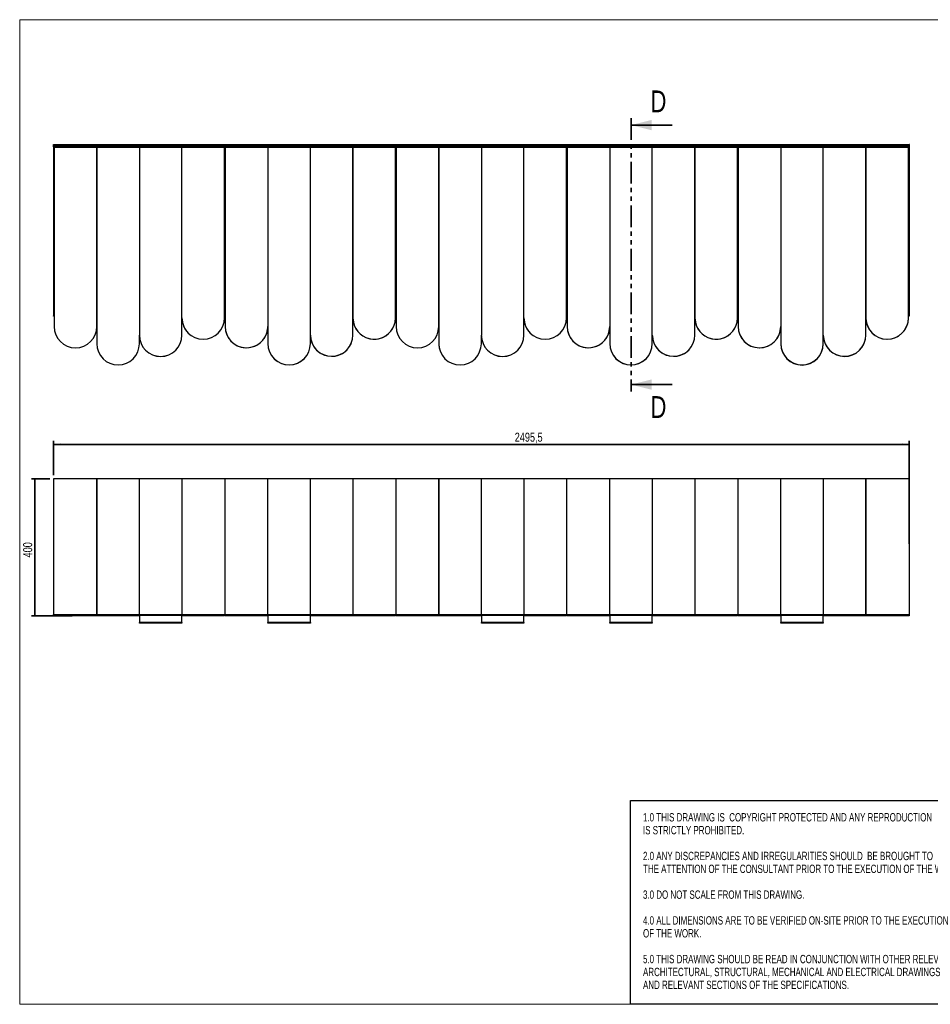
# Model space of a CAD drawing. Header units: millimetres. Extents: x 5 to 415, y 5 to 292.
# Tile 1 of 4: x 5 to 270, y 5 to 292. Entities that reach past the tile are written whole.
import ezdxf

# ---------------------------------------------------------------- set-up
doc = ezdxf.new("R2010")
doc.units = ezdxf.units.MM
doc.linetypes.add('PHANTOM', pattern=[12.7, 6.35, -1.27, 1.27, -1.27, 1.27, -1.27])
doc.linetypes.add('SLD-Solido', pattern=[0])
doc.layers.add('CONTORNI', color=7, linetype='Continuous', lineweight=35)
for name, color, linetype in [('NOTE', 3, 'SLD-Solido'), ('SCHIZZI', 9, 'Continuous'), ('TABELLA', 7, 'Continuous')]:
    doc.layers.add(name, color=color, linetype=linetype)
doc.styles.add('SLDTEXTSTYLE1', font='TXT', dxfattribs={"width": 0.7125})
doc.styles.add('SLDTEXTSTYLE3', font='TXT', dxfattribs={"width": 0.75})
doc.dimstyles.new('SLDDIMSTYLE0', dxfattribs={"dimtxt": 2.645833, "dimasz": 2, "dimexe": 0, "dimexo": 0.0625, "dimgap": 0.661458, "dimtad": 1, "dimdec": 1, "dimlfac": 10, "dimrnd": 1e-09, "dimzin": 12, "dimdsep": 46, "dimtxsty": 'SLDTEXTSTYLE3', "dimsah": 1, "dimcen": 0.09, "dimadec": 0, "dimazin": 3, "dimtfac": 1, "dimtdec": 1, "dimtofl": 0, "dimtmove": 0, "dimatfit": 3, "dimfxl": 1, "dimfrac": 2, "dimtolj": 1, "dimtzin": 12, "dimarcsym": 0})

# ---------------------------------------------------------------- blocks, each defined once
blk = doc.blocks.new('_D_1')
at = {"layer": 'CONTORNI', "transparency": 16777216}
for p, q in [((14.81, 159.21), (14.81, 169.22)), ((14.81, 168.22), (264.36, 168.22)), ((264.36, 139.21), (264.36, 169.22))]:
    blk.add_line(p, q, dxfattribs=at)
for points in [[(14.81, 168.22), (16.81, 167.97), (16.81, 168.47)], [(264.36, 168.22), (262.36, 168.47), (262.36, 167.97)]]:
    blk.add_solid(points, dxfattribs=at)
at = {"layer": 'CONTORNI', "transparency": 16777216, "insert": (149.33, 171.63), "char_height": 2.646, "attachment_point": 1, "style": 'SLDTEXTSTYLE3'}
blk.add_mtext('2495,5', dxfattribs=at)
blk = doc.blocks.new('_D_2')
at = {"layer": 'CONTORNI', "transparency": 16777216}
for p, q in [((13.81, 158.21), (8.41, 158.21)), ((9.41, 118.21), (9.41, 158.21)), ((20.27, 118.21), (8.41, 118.21))]:
    blk.add_line(p, q, dxfattribs=at)
for points in [[(9.41, 158.21), (9.16, 156.21), (9.66, 156.21)], [(9.41, 118.21), (9.66, 120.21), (9.16, 120.21)]]:
    blk.add_solid(points, dxfattribs=at)
at = {"layer": 'CONTORNI', "transparency": 16777216, "insert": (6, 135.26), "char_height": 2.646, "attachment_point": 1, "rotation": 90, "style": 'SLDTEXTSTYLE3'}
blk.add_mtext('400', dxfattribs=at)

msp = doc.modelspace()

# ---------------------------------------------------------------- linework, layer by layer
at = {"color": 7, "linetype": 'PHANTOM', "lineweight": 35}
msp.add_line((183.23, 263.286), (183.23, 183.632), dxfattribs=at)
at = {"color": 7, "linetype": 'Continuous', "lineweight": 35}
for p, q in [((195.23, 261.286), (183.23, 261.286)), ((195.23, 185.632), (183.23, 185.632))]:
    msp.add_line(p, q, dxfattribs=at)
at = {"color": 7, "linetype": 'Continuous', "lineweight": 25}
for p, q in [((14.811, 255.578), (27.474, 255.578)), ((14.811, 255.478), (14.811, 255.578)), ((27.474, 255.578), (27.474, 255.236)), ((27.474, 255.578), (39.887, 255.578)), ((39.887, 255.578), (39.887, 255.236)), ((39.887, 255.578), (52.3, 255.578)), ((52.3, 255.236), (52.3, 255.578)), ((52.3, 255.578), (64.813, 255.578)), ((64.813, 255.236), (64.813, 255.578)), ((64.813, 255.578), (77.326, 255.578)), ((77.326, 255.578), (77.326, 255.236)), ((77.326, 255.578), (89.739, 255.578)), ((89.739, 255.578), (89.739, 255.236)), ((89.739, 255.578), (102.152, 255.578)), ((102.152, 255.578), (114.665, 255.578)), ((102.152, 255.236), (102.152, 255.578)), ((114.665, 255.578), (127.178, 255.578)), ((114.665, 255.578), (114.665, 255.316)), ((127.174, 255.236), (127.174, 255.578)), ((127.174, 255.578), (139.587, 255.578)), ((127.178, 255.578), (127.178, 255.236)), ((139.587, 255.578), (139.587, 255.236)), ((139.587, 255.578), (152, 255.578)), ((152, 255.578), (164.513, 255.578)), ((152, 255.236), (152, 255.578)), ((164.513, 255.578), (164.513, 255.236)), ((164.513, 255.578), (177.026, 255.578)), ((177.026, 255.578), (177.026, 255.236)), ((177.026, 255.578), (189.439, 255.578)), ((189.439, 255.578), (189.439, 255.236)), ((189.439, 255.578), (201.852, 255.578)), ((201.852, 255.236), (201.852, 255.578)), ((201.852, 255.578), (214.365, 255.578)), ((214.365, 255.578), (226.878, 255.578)), ((214.365, 255.578), (214.365, 255.316)), ((226.878, 255.578), (226.878, 255.236)), ((226.878, 255.578), (239.291, 255.578)), ((239.291, 255.578), (251.704, 255.578)), ((239.291, 255.236), (239.291, 255.578)), ((251.704, 255.236), (251.704, 255.578)), ((251.704, 255.578), (264.367, 255.578)), ((264.367, 255.478), (264.367, 255.578)), ((14.811, 255.428), (14.911, 255.428)), ((14.811, 254.928), (14.811, 255.428)), ((14.911, 254.928), (14.811, 254.928)), ((14.811, 254.928), (14.811, 205.678)), ((14.911, 255.428), (14.911, 254.928)), ((14.911, 254.928), (14.911, 205.678)), ((14.961, 207.728), (14.961, 255.39)), ((15.052, 255.236), (27.474, 255.236)), ((15.052, 255.236), (15.457, 254.95)), ((27.474, 254.95), (15.061, 254.95)), ((15.061, 254.75), (15.061, 254.95)), ((27.474, 254.75), (15.061, 254.75)), ((15.061, 254.75), (15.061, 202.559)), ((15.394, 254.995), (15.439, 254.95)), ((27.474, 254.95), (27.474, 255.236)), ((27.474, 255.236), (39.887, 255.236)), ((39.887, 254.95), (27.474, 254.95)), ((27.474, 254.75), (27.474, 254.95)), ((39.887, 254.75), (27.474, 254.75)), ((27.474, 254.75), (27.474, 197.559)), ((27.474, 202.559), (27.474, 254.75)), ((39.887, 254.953), (39.887, 255.236)), ((39.887, 255.236), (52.3, 255.236)), ((39.887, 254.753), (39.887, 254.953)), ((52.3, 254.953), (39.887, 254.953)), ((52.3, 254.753), (39.887, 254.753)), ((39.887, 254.753), (39.887, 200.059)), ((52.3, 255.236), (64.813, 255.236)), ((52.3, 255.236), (52.3, 254.953)), ((52.3, 254.953), (52.3, 254.753)), ((64.713, 254.95), (52.3, 254.95)), ((52.3, 200.059), (52.3, 254.753)), ((64.713, 254.75), (52.3, 254.75)), ((64.713, 254.95), (64.713, 254.75)), ((64.713, 205.059), (64.713, 254.75)), ((64.713, 253.392), (64.813, 253.392)), ((64.786, 242.728), (64.786, 253.392)), ((64.813, 255.236), (77.326, 255.236)), ((64.813, 255.236), (64.813, 253.392)), ((64.813, 253.392), (64.911, 253.392)), ((64.836, 253.392), (64.836, 242.728)), ((77.324, 254.95), (64.911, 254.95)), ((64.911, 254.75), (64.911, 254.95)), ((64.911, 254.75), (64.911, 202.589)), ((77.324, 254.75), (64.911, 254.75)), ((89.737, 254.953), (77.324, 254.953)), ((77.324, 254.753), (77.324, 254.953)), ((89.737, 254.753), (77.324, 254.753)), ((77.324, 254.753), (77.324, 197.589)), ((77.326, 254.953), (77.326, 255.236)), ((77.326, 255.236), (89.739, 255.236)), ((89.737, 254.953), (89.737, 254.753)), ((102.15, 254.95), (89.737, 254.95)), ((89.737, 197.589), (89.737, 254.753)), ((102.15, 254.75), (89.737, 254.75)), ((89.739, 254.95), (89.739, 255.236)), ((89.739, 255.236), (102.152, 255.236)), ((114.563, 254.95), (102.15, 254.95)), ((102.15, 254.75), (102.15, 254.95)), ((102.15, 254.75), (102.15, 205.089)), ((114.563, 254.75), (102.15, 254.75)), ((102.15, 200.089), (102.15, 254.75)), ((102.152, 255.236), (114.599, 255.236)), ((102.152, 255.236), (102.152, 254.95)), ((114.31, 254.95), (114.599, 255.236)), ((114.563, 254.95), (114.563, 254.75)), ((114.563, 205.089), (114.563, 254.75)), ((114.661, 207.728), (114.661, 255.31)), ((114.665, 255.428), (114.749, 255.428)), ((114.665, 255.424), (114.82, 255.269)), ((127.174, 254.95), (114.761, 254.95)), ((114.761, 254.75), (114.761, 254.95)), ((127.174, 254.75), (114.761, 254.75)), ((114.761, 254.75), (114.761, 202.559)), ((114.834, 255.236), (127.178, 255.236)), ((114.834, 255.236), (115.114, 254.954)), ((115.114, 254.954), (115.124, 254.95)), ((127.174, 255.236), (139.587, 255.236)), ((127.174, 255.236), (127.174, 254.95)), ((139.587, 254.95), (127.174, 254.95)), ((127.174, 254.75), (127.174, 254.95)), ((139.587, 254.75), (127.174, 254.75)), ((127.174, 254.75), (127.174, 197.559)), ((127.174, 202.559), (127.174, 254.75)), ((127.178, 254.95), (127.178, 255.236)), ((139.587, 254.953), (139.587, 255.236)), ((139.587, 255.236), (152, 255.236)), ((139.587, 254.753), (139.587, 254.953)), ((152, 254.953), (139.587, 254.953)), ((152, 254.753), (139.587, 254.753)), ((139.587, 254.753), (139.587, 200.059)), ((152, 255.236), (164.513, 255.236)), ((152, 255.236), (152, 254.953)), ((152, 254.953), (152, 254.753)), ((164.413, 254.95), (152, 254.95)), ((152, 200.059), (152, 254.753)), ((164.413, 254.75), (152, 254.75)), ((164.413, 254.95), (164.413, 254.75)), ((164.413, 205.059), (164.413, 254.75)), ((164.413, 253.392), (164.513, 253.392)), ((164.486, 242.728), (164.486, 253.392)), ((164.513, 253.392), (164.513, 255.236)), ((164.513, 255.236), (177.026, 255.236)), ((164.513, 253.392), (164.611, 253.392)), ((164.536, 253.392), (164.536, 242.728)), ((177.024, 254.95), (164.611, 254.95)), ((164.611, 254.75), (164.611, 254.95)), ((177.024, 254.75), (164.611, 254.75)), ((164.611, 254.75), (164.611, 202.589)), ((177.024, 254.753), (177.024, 254.953)), ((189.437, 254.953), (177.024, 254.953)), ((177.024, 254.753), (177.024, 197.589)), ((189.437, 254.753), (177.024, 254.753)), ((177.026, 254.953), (177.026, 255.236)), ((177.026, 255.236), (189.439, 255.236)), ((189.437, 254.953), (189.437, 254.753)), ((201.85, 254.95), (189.437, 254.95)), ((189.437, 197.589), (189.437, 254.753)), ((201.85, 254.75), (189.437, 254.75)), ((189.439, 254.95), (189.439, 255.236)), ((189.439, 255.236), (201.852, 255.236)), ((214.263, 254.95), (201.85, 254.95)), ((201.85, 254.75), (201.85, 254.95)), ((214.263, 254.75), (201.85, 254.75)), ((201.85, 254.75), (201.85, 205.089)), ((201.85, 200.089), (201.85, 254.75)), ((201.852, 255.236), (214.299, 255.236)), ((201.852, 255.236), (201.852, 254.95)), ((214.01, 254.95), (214.299, 255.236)), ((214.263, 254.95), (214.263, 254.75)), ((214.263, 205.089), (214.263, 254.75)), ((214.361, 207.728), (214.361, 255.31)), ((214.365, 255.428), (214.449, 255.428)), ((214.365, 255.424), (214.52, 255.269)), ((226.874, 254.95), (214.461, 254.95)), ((214.461, 254.75), (214.461, 254.95)), ((214.461, 254.75), (214.461, 202.589)), ((226.874, 254.75), (214.461, 254.75)), ((214.534, 255.236), (226.878, 255.236)), ((214.534, 255.236), (214.814, 254.954)), ((214.814, 254.954), (214.824, 254.95)), ((226.874, 254.753), (226.874, 254.953)), ((239.287, 254.953), (226.874, 254.953)), ((239.287, 254.753), (226.874, 254.753)), ((226.874, 254.753), (226.874, 197.589)), ((226.878, 254.953), (226.878, 255.236)), ((226.878, 255.236), (239.291, 255.236)), ((239.287, 254.953), (239.287, 254.753)), ((251.7, 254.95), (239.287, 254.95)), ((239.287, 197.589), (239.287, 254.753)), ((251.7, 254.75), (239.287, 254.75)), ((239.291, 255.236), (251.704, 255.236)), ((239.291, 255.236), (239.291, 254.95)), ((264.113, 254.95), (251.7, 254.95)), ((251.7, 254.75), (251.7, 254.95)), ((264.113, 254.75), (251.7, 254.75)), ((251.7, 254.75), (251.7, 205.089)), ((251.7, 200.089), (251.7, 254.75)), ((251.704, 255.236), (264.125, 255.236)), ((251.704, 255.236), (251.704, 254.95)), ((263.72, 254.95), (264.125, 255.236)), ((263.733, 254.95), (263.763, 254.98)), ((264.113, 254.95), (264.113, 254.75)), ((264.113, 205.089), (264.113, 254.75)), ((264.211, 207.728), (264.211, 255.383)), ((264.261, 255.428), (264.361, 255.428)), ((264.261, 255.128), (264.261, 255.428)), ((264.361, 255.128), (264.261, 255.128)), ((264.261, 255.128), (264.261, 205.678)), ((264.361, 255.428), (264.361, 255.128)), ((264.361, 255.128), (264.361, 205.678)), ((64.713, 242.728), (64.786, 242.728)), ((64.836, 242.728), (64.911, 242.728)), ((164.413, 242.728), (164.486, 242.728)), ((164.536, 242.728), (164.611, 242.728)), ((15.061, 207.728), (14.961, 207.728)), ((14.961, 207.728), (14.961, 205.728)), ((64.713, 207.728), (64.911, 207.728)), ((114.661, 207.728), (114.563, 207.728)), ((114.761, 207.728), (114.661, 207.728)), ((114.661, 207.728), (114.661, 205.728)), ((164.413, 207.728), (164.611, 207.728)), ((214.361, 207.728), (214.263, 207.728)), ((214.461, 207.728), (214.361, 207.728)), ((214.361, 207.728), (214.361, 205.728)), ((264.211, 207.728), (264.113, 207.728)), ((264.211, 207.728), (264.211, 205.728)), ((264.363, 206.952), (264.361, 206.952)), ((264.363, 206.951), (264.361, 206.951)), ((264.361, 206.645), (264.363, 206.645)), ((264.361, 206.644), (264.363, 206.644)), ((14.811, 205.678), (14.911, 205.678)), ((14.811, 205.578), (14.811, 205.678)), ((14.911, 205.578), (14.811, 205.578)), ((14.911, 205.678), (15.061, 205.678)), ((14.911, 205.678), (14.911, 205.578)), ((14.911, 205.578), (15.061, 205.578)), ((14.961, 205.728), (15.061, 205.728)), ((64.713, 205.728), (64.911, 205.728)), ((64.713, 205.678), (64.911, 205.678)), ((64.713, 205.578), (64.911, 205.578)), ((114.563, 205.728), (114.661, 205.728)), ((114.563, 205.678), (114.761, 205.678)), ((114.563, 205.578), (114.761, 205.578)), ((114.661, 205.728), (114.761, 205.728)), ((164.413, 205.728), (164.611, 205.728)), ((164.413, 205.678), (164.611, 205.678)), ((164.413, 205.578), (164.611, 205.578)), ((214.263, 205.728), (214.361, 205.728)), ((214.263, 205.678), (214.461, 205.678)), ((214.263, 205.578), (214.461, 205.578)), ((214.361, 205.728), (214.461, 205.728)), ((264.113, 205.728), (264.211, 205.728)), ((264.113, 205.678), (264.261, 205.678)), ((264.113, 205.578), (264.261, 205.578)), ((264.261, 205.678), (264.361, 205.678)), ((264.261, 205.578), (264.261, 205.678)), ((264.361, 205.578), (264.261, 205.578)), ((264.361, 205.678), (264.361, 205.578)), ((27.473, 202.36), (27.473, 197.56)), ((77.323, 202.36), (77.323, 197.56)), ((127.173, 202.36), (127.173, 197.56)), ((177.023, 202.36), (177.023, 197.56)), ((226.873, 202.36), (226.873, 197.56)), ((39.887, 197.559), (39.887, 200.039)), ((39.889, 199.86), (39.893, 199.754)), ((139.587, 197.559), (139.587, 200.039)), ((139.589, 199.86), (139.593, 199.76)), ((77.323, 197.56), (77.327, 197.369)), ((177.023, 197.56), (177.027, 197.369)), ((226.873, 197.56), (226.878, 197.323)), ((79.28, 193.063), (79.28, 193.067)), ((87.78, 193.063), (87.78, 193.065)), ((178.98, 193.063), (178.98, 193.067)), ((187.48, 193.063), (187.48, 193.065)), ((228.83, 193.063), (228.83, 193.067)), ((237.33, 193.063), (237.33, 193.065)), ((14.811, 158.211), (14.811, 158.21)), ((14.811, 158.211), (14.911, 158.211)), ((27.474, 158.21), (14.811, 158.21)), ((14.811, 158.21), (14.811, 118.631)), ((14.961, 158.211), (14.911, 158.211)), ((14.911, 158.211), (14.911, 158.21)), ((114.661, 158.211), (14.961, 158.211)), ((14.961, 158.211), (14.961, 158.21)), ((27.474, 118.631), (27.474, 158.21)), ((39.887, 158.21), (27.474, 158.21)), ((27.474, 158.21), (27.474, 118.631)), ((39.887, 118.631), (39.887, 158.21)), ((52.3, 158.21), (39.887, 158.21)), ((52.3, 158.21), (52.3, 118.631)), ((64.813, 158.21), (52.3, 158.21)), ((77.326, 158.21), (64.813, 158.21)), ((64.813, 158.21), (64.813, 118.631)), ((77.326, 118.631), (77.326, 158.21)), ((89.739, 158.21), (77.326, 158.21)), ((89.739, 118.631), (89.739, 158.21)), ((102.152, 158.21), (89.739, 158.21)), ((114.665, 158.21), (102.152, 158.21)), ((102.152, 158.21), (102.152, 118.631)), ((114.661, 158.21), (114.661, 158.211)), ((214.361, 158.211), (114.661, 158.211)), ((127.178, 158.21), (114.665, 158.21)), ((114.665, 158.21), (114.665, 118.631)), ((139.587, 158.21), (127.174, 158.21)), ((127.174, 158.21), (127.174, 118.631)), ((127.178, 118.631), (127.178, 158.21)), ((139.587, 118.631), (139.587, 158.21)), ((152, 158.21), (139.587, 158.21)), ((152, 158.21), (152, 118.631)), ((164.513, 158.21), (152, 158.21)), ((164.513, 118.631), (164.513, 158.21)), ((177.026, 158.21), (164.513, 158.21)), ((177.026, 118.631), (177.026, 158.21)), ((189.439, 158.21), (177.026, 158.21)), ((189.439, 118.631), (189.439, 158.21)), ((201.852, 158.21), (189.439, 158.21)), ((214.365, 158.21), (201.852, 158.21)), ((201.852, 158.21), (201.852, 118.631)), ((264.211, 158.211), (214.361, 158.211)), ((214.361, 158.211), (214.361, 158.21)), ((226.878, 158.21), (214.365, 158.21)), ((214.365, 158.21), (214.365, 118.631)), ((226.878, 118.631), (226.878, 158.21)), ((239.291, 158.21), (226.878, 158.21)), ((239.291, 158.21), (239.291, 118.631)), ((251.704, 158.21), (239.291, 158.21)), ((264.367, 158.21), (251.704, 158.21)), ((251.704, 158.21), (251.704, 118.631)), ((251.704, 118.631), (251.704, 158.21)), ((252.786, 158.221), (252.786, 158.211)), ((252.786, 158.221), (253.748, 158.221)), ((253.748, 158.221), (253.786, 158.221)), ((253.786, 158.211), (253.786, 158.221)), ((264.261, 158.211), (264.211, 158.211)), ((264.211, 158.21), (264.211, 158.211)), ((264.261, 158.211), (264.261, 158.21)), ((264.261, 158.211), (264.361, 158.211)), ((264.361, 158.211), (264.361, 158.21)), ((264.367, 118.631), (264.367, 158.21)), ((14.811, 118.631), (27.474, 118.631)), ((14.811, 118.211), (14.811, 118.63)), ((14.911, 118.211), (14.811, 118.211)), ((14.911, 118.463), (14.911, 118.211)), ((14.972, 118.431), (27.474, 118.431)), ((15.061, 118.211), (15.061, 118.431)), ((27.474, 118.211), (15.061, 118.211)), ((27.474, 118.631), (27.474, 118.431)), ((27.474, 118.631), (39.887, 118.631)), ((27.474, 118.431), (39.887, 118.431)), ((27.474, 118.211), (27.474, 118.431)), ((39.887, 118.211), (27.474, 118.211)), ((39.887, 118.631), (39.887, 118.431)), ((39.887, 118.631), (52.3, 118.631)), ((39.887, 118.431), (52.3, 118.431)), ((39.887, 118.431), (39.887, 118.408)), ((39.887, 118.408), (39.887, 118.431)), ((39.887, 118.408), (39.887, 116.311)), ((52.3, 118.408), (39.887, 118.408)), ((52.3, 118.631), (64.813, 118.631)), ((52.3, 118.431), (52.3, 118.631)), ((52.3, 118.431), (64.813, 118.431)), ((52.3, 118.408), (52.3, 118.431)), ((52.3, 118.431), (52.3, 118.408)), ((52.3, 116.311), (52.3, 118.408)), ((64.713, 118.211), (52.3, 118.211)), ((64.713, 118.431), (64.713, 118.211)), ((64.813, 118.431), (64.813, 118.631)), ((64.813, 118.631), (77.326, 118.631)), ((64.813, 118.431), (77.326, 118.431)), ((64.911, 118.211), (64.911, 118.431)), ((77.324, 118.211), (64.911, 118.211)), ((77.324, 118.431), (77.324, 118.408)), ((77.324, 118.408), (77.324, 118.431)), ((89.737, 118.408), (77.324, 118.408)), ((77.324, 118.408), (77.324, 116.311)), ((77.326, 118.631), (77.326, 118.431)), ((77.326, 118.631), (89.739, 118.631)), ((77.326, 118.431), (89.739, 118.431)), ((89.737, 118.408), (89.737, 118.431)), ((89.737, 118.431), (89.737, 118.408)), ((89.737, 116.311), (89.737, 118.408)), ((102.15, 118.211), (89.737, 118.211)), ((89.739, 118.631), (89.739, 118.431)), ((89.739, 118.631), (102.152, 118.631)), ((89.739, 118.431), (102.152, 118.431)), ((102.15, 118.211), (102.15, 118.431)), ((114.563, 118.211), (102.15, 118.211)), ((102.152, 118.431), (102.152, 118.631)), ((102.152, 118.631), (114.665, 118.631)), ((102.152, 118.431), (114.665, 118.431)), ((114.563, 118.431), (114.563, 118.211)), ((114.665, 118.631), (127.178, 118.631)), ((114.665, 118.631), (114.665, 118.431)), ((114.665, 118.511), (114.712, 118.511)), ((114.761, 118.211), (114.761, 118.439)), ((127.174, 118.211), (114.761, 118.211)), ((114.778, 118.431), (127.178, 118.431)), ((127.174, 118.631), (139.587, 118.631)), ((127.174, 118.431), (127.174, 118.631)), ((127.174, 118.431), (139.587, 118.431)), ((127.174, 118.211), (127.174, 118.431)), ((139.587, 118.211), (127.174, 118.211)), ((127.178, 118.631), (127.178, 118.431)), ((139.587, 118.631), (139.587, 118.431)), ((139.587, 118.631), (152, 118.631)), ((139.587, 118.431), (152, 118.431)), ((139.587, 118.431), (139.587, 118.408)), ((139.587, 118.408), (139.587, 118.431)), ((152, 118.408), (139.587, 118.408)), ((139.587, 118.408), (139.587, 116.311)), ((152, 118.431), (152, 118.631)), ((152, 118.631), (164.513, 118.631)), ((152, 118.431), (164.513, 118.431)), ((152, 118.408), (152, 118.431)), ((152, 118.431), (152, 118.408)), ((152, 116.311), (152, 118.408)), ((164.413, 118.211), (152, 118.211)), ((164.413, 118.431), (164.413, 118.211)), ((164.513, 118.631), (164.513, 118.431)), ((164.513, 118.631), (177.026, 118.631)), ((164.513, 118.431), (177.026, 118.431)), ((164.611, 118.211), (164.611, 118.431)), ((177.024, 118.211), (164.611, 118.211)), ((177.024, 118.431), (177.024, 118.408)), ((177.024, 118.408), (177.024, 118.431)), ((189.437, 118.408), (177.024, 118.408)), ((177.024, 118.408), (177.024, 116.311)), ((177.026, 118.631), (177.026, 118.431)), ((177.026, 118.631), (189.439, 118.631)), ((177.026, 118.431), (189.439, 118.431)), ((189.437, 118.408), (189.437, 118.431)), ((189.437, 118.431), (189.437, 118.408)), ((189.437, 116.311), (189.437, 118.408)), ((201.85, 118.211), (189.437, 118.211)), ((189.439, 118.631), (189.439, 118.431)), ((189.439, 118.631), (201.852, 118.631)), ((189.439, 118.431), (201.852, 118.431)), ((201.85, 118.211), (201.85, 118.431)), ((214.263, 118.211), (201.85, 118.211)), ((201.852, 118.431), (201.852, 118.631)), ((201.852, 118.631), (214.365, 118.631)), ((201.852, 118.431), (214.365, 118.431)), ((214.263, 118.431), (214.263, 118.211)), ((214.365, 118.631), (226.878, 118.631)), ((214.365, 118.631), (214.365, 118.431)), ((214.365, 118.511), (214.412, 118.511)), ((214.461, 118.211), (214.461, 118.439)), ((226.874, 118.211), (214.461, 118.211)), ((214.478, 118.431), (226.878, 118.431)), ((226.874, 118.431), (226.874, 118.408)), ((226.874, 118.408), (226.874, 118.431)), ((226.874, 118.408), (226.874, 116.311)), ((239.287, 118.408), (226.874, 118.408)), ((226.878, 118.631), (226.878, 118.431)), ((226.878, 118.631), (239.291, 118.631)), ((226.878, 118.431), (239.291, 118.431)), ((239.287, 118.408), (239.287, 118.431)), ((239.287, 118.431), (239.287, 118.408)), ((239.287, 116.311), (239.287, 118.408)), ((251.7, 118.211), (239.287, 118.211)), ((239.291, 118.431), (239.291, 118.631)), ((239.291, 118.631), (251.704, 118.631)), ((239.291, 118.431), (251.704, 118.431)), ((251.7, 118.211), (251.7, 118.431)), ((264.113, 118.211), (251.7, 118.211)), ((251.704, 118.631), (264.367, 118.631)), ((251.704, 118.431), (251.704, 118.631)), ((251.704, 118.431), (264.206, 118.431)), ((264.113, 118.431), (264.113, 118.211)), ((264.261, 118.211), (264.261, 118.46)), ((264.361, 118.211), (264.261, 118.211)), ((264.3, 118.511), (264.361, 118.511)), ((264.361, 118.62), (264.361, 118.511)), ((264.361, 118.511), (264.361, 118.211)), ((52.3, 116.311), (39.887, 116.311)), ((39.887, 116.111), (39.887, 116.311)), ((52.3, 116.111), (39.887, 116.111)), ((52.3, 116.311), (52.3, 116.111)), ((89.737, 116.311), (77.324, 116.311)), ((77.324, 116.111), (77.324, 116.311)), ((89.737, 116.111), (77.324, 116.111)), ((89.737, 116.311), (89.737, 116.111)), ((152, 116.311), (139.587, 116.311)), ((139.587, 116.111), (139.587, 116.311)), ((152, 116.111), (139.587, 116.111)), ((152, 116.311), (152, 116.111)), ((189.437, 116.311), (177.024, 116.311)), ((177.024, 116.111), (177.024, 116.311)), ((189.437, 116.111), (177.024, 116.111)), ((189.437, 116.311), (189.437, 116.111)), ((239.287, 116.311), (226.874, 116.311)), ((226.874, 116.111), (226.874, 116.311)), ((239.287, 116.111), (226.874, 116.111)), ((239.287, 116.311), (239.287, 116.111))]:
    msp.add_line(p, q, dxfattribs=at)
for centre, radius, start, end in [((58.506, 205.059), 6.207, 180, 0), ((58.505, 205.06), 6.206, 181.84647, 225.52413), ((108.356, 205.089), 6.207, 180, 0), ((108.355, 205.085), 6.206, 182.07772, 331.05773), ((158.206, 205.059), 6.207, 180, 0), ((158.205, 205.06), 6.206, 181.84647, 225.52627), ((208.056, 205.089), 6.207, 180, 0), ((208.055, 205.085), 6.206, 182.07772, 330.99473), ((257.906, 205.089), 6.207, 180, 0), ((257.905, 205.06), 6.206, 181.84647, 356.13283), ((21.267, 202.559), 6.207, 180, 0), ((71.117, 202.589), 6.207, 180, 0), ((71.117, 202.585), 6.206, 180.23126, 352.66952), ((120.967, 202.559), 6.207, 180, 0), ((170.817, 202.589), 6.207, 180, 0), ((170.817, 202.585), 6.206, 180.23126, 352.83846), ((220.667, 202.589), 6.207, 180, 0), ((220.667, 202.56), 6.206, 180, 358.15353), ((46.093, 200.059), 6.207, 180, 0), ((46.093, 200.039), 6.207, 180, 0), ((95.943, 200.089), 6.207, 180, 0), ((95.942, 200.085), 6.206, 182.07772, 337.78926), ((145.793, 200.059), 6.207, 180, 0), ((145.793, 200.039), 6.207, 180, 0), ((195.643, 200.089), 6.207, 180, 0), ((195.642, 200.085), 6.206, 182.07772, 337.75307), ((245.493, 200.089), 6.207, 180, 0), ((245.492, 200.06), 6.206, 181.84647, 357.1313), ((33.68, 197.559), 6.207, 180, 0), ((83.53, 197.589), 6.207, 180, 0), ((83.53, 197.569), 6.207, 180, 0), ((133.38, 197.56), 6.206, 180, 199.12313), ((133.38, 197.559), 6.207, 180, 0), ((183.23, 197.589), 6.207, 180, 0), ((183.23, 197.569), 6.207, 180, 0), ((233.08, 197.589), 6.207, 180, 0), ((233.08, 197.547), 6.207, 180, 0), ((83.53, 197.585), 6.206, 226.77846, 313.22154), ((183.23, 197.585), 6.206, 226.77846, 313.22154), ((233.08, 197.585), 6.206, 226.77846, 313.22154)]:
    msp.add_arc(centre, radius, start, end, dxfattribs=at)
for centre in [(114.599, 255.378), (214.299, 255.378)]:
    msp.add_ellipse(centre, major_axis=(0.122, 0.194), ratio=0.3836743, start_param=4.1628796, end_param=4.6376191, dxfattribs=at)
for points in [[(15.052, 255.236), (15.042, 255.251), (15.022, 255.281), (14.992, 255.338), (14.962, 255.397), (14.931, 255.455), (14.901, 255.506), (14.871, 255.546), (14.841, 255.573), (14.821, 255.576), (14.811, 255.578)], [(114.834, 255.236), (114.827, 255.251), (114.813, 255.281), (114.792, 255.338), (114.771, 255.397), (114.749, 255.455), (114.728, 255.506), (114.707, 255.546), (114.686, 255.573), (114.672, 255.576), (114.665, 255.578)], [(214.534, 255.236), (214.527, 255.251), (214.513, 255.281), (214.492, 255.338), (214.471, 255.397), (214.449, 255.455), (214.428, 255.506), (214.407, 255.546), (214.386, 255.573), (214.372, 255.576), (214.365, 255.578)], [(264.367, 255.578), (264.357, 255.576), (264.337, 255.573), (264.306, 255.546), (264.276, 255.506), (264.246, 255.455), (264.216, 255.397), (264.186, 255.338), (264.156, 255.281), (264.135, 255.251), (264.125, 255.236)]]:
    msp.add_open_spline(points, degree=3, dxfattribs=at)
for points, knots in [([(14.961, 255.388), (14.951, 255.398), (14.931, 255.417), (14.901, 255.442), (14.871, 255.462), (14.841, 255.475), (14.821, 255.477), (14.811, 255.478)], [0, 0, 0, 0, 0.1952621, 0.3964466, 0.5976311, 0.7988155, 1, 1, 1, 1]), ([(114.74, 255.428), (114.736, 255.432), (114.725, 255.445), (114.707, 255.462), (114.686, 255.475), (114.672, 255.477), (114.665, 255.478)], [0, 0, 0, 0, 0.1510847, 0.4340565, 0.7170282, 1, 1, 1, 1]), ([(214.44, 255.428), (214.436, 255.432), (214.425, 255.445), (214.407, 255.462), (214.386, 255.475), (214.372, 255.477), (214.365, 255.478)], [0, 0, 0, 0, 0.1510847, 0.4340565, 0.7170282, 1, 1, 1, 1]), ([(264.367, 255.478), (264.357, 255.477), (264.337, 255.475), (264.306, 255.462), (264.276, 255.442), (264.246, 255.416), (264.224, 255.395), (264.212, 255.384), (264.211, 255.382)], [0, 0, 0, 0, 0.1934466, 0.3868932, 0.5803398, 0.7737864, 0.967233, 1, 1, 1, 1]), ([(14.974, 255.375), (14.974, 255.374), (14.974, 255.374), (14.974, 255.373), (14.974, 255.372)], [0, 0, 0, 0, 0.4586659, 1, 1, 1, 1]), ([(114.78, 255.375), (114.777, 255.379), (114.77, 255.389), (114.763, 255.398), (114.759, 255.403)], [0, 0, 0, 0, 0.4309211, 1, 1, 1, 1]), ([(114.78, 255.375), (114.78, 255.375), (114.78, 255.374), (114.78, 255.373), (114.78, 255.372)], [0, 0, 0, 0, 0.5, 1, 1, 1, 1]), ([(214.48, 255.375), (214.477, 255.379), (214.47, 255.389), (214.463, 255.398), (214.459, 255.403)], [0, 0, 0, 0, 0.4309211, 1, 1, 1, 1]), ([(214.48, 255.375), (214.48, 255.375), (214.48, 255.374), (214.48, 255.373), (214.48, 255.372)], [0, 0, 0, 0, 0.5, 1, 1, 1, 1]), ([(264.203, 255.372), (264.203, 255.373), (264.203, 255.374), (264.203, 255.374), (264.203, 255.375)], [0, 0, 0, 0, 0.57850004, 1, 1, 1, 1]), ([(14.972, 118.433), (14.968, 118.433), (14.955, 118.43), (14.931, 118.445), (14.901, 118.474), (14.871, 118.519), (14.841, 118.572), (14.821, 118.612), (14.811, 118.631)], [0, 0, 0, 0, 0.06240564, 0.24992451, 0.43744338, 0.62496226, 0.81248113, 1, 1, 1, 1]), ([(114.778, 118.433), (114.775, 118.433), (114.766, 118.43), (114.749, 118.445), (114.728, 118.474), (114.707, 118.519), (114.686, 118.572), (114.672, 118.612), (114.665, 118.631)], [0, 0, 0, 0, 0.06240564, 0.24992451, 0.43744338, 0.62496226, 0.81248113, 1, 1, 1, 1]), ([(214.478, 118.433), (214.475, 118.433), (214.466, 118.43), (214.449, 118.445), (214.428, 118.474), (214.407, 118.519), (214.386, 118.572), (214.372, 118.612), (214.365, 118.631)], [0, 0, 0, 0, 0.06240564, 0.24992451, 0.43744338, 0.62496226, 0.81248113, 1, 1, 1, 1]), ([(264.367, 118.631), (264.357, 118.612), (264.337, 118.572), (264.306, 118.519), (264.276, 118.474), (264.246, 118.445), (264.223, 118.43), (264.209, 118.433), (264.206, 118.433)], [0, 0, 0, 0, 0.18751887, 0.37503774, 0.56255662, 0.75007549, 0.93759436, 1, 1, 1, 1])]:
    msp.add_open_spline(points, degree=3, knots=knots, dxfattribs=at)
at = {"color": 7, "linetype": 'Continuous', "lineweight": 35}
for points in [[(183.23, 261.286), (189.23, 259.786), (189.23, 262.786)], [(183.23, 185.632), (189.23, 184.132), (189.23, 187.132)]]:
    msp.add_solid(points, dxfattribs=at)
at = {"layer": 'SCHIZZI', "color": 7, "true_color": 0xffffff}
msp.add_lwpolyline([(415, 5), (183.055, 5), (183.055, 64.376), (414.996, 64.376)], dxfattribs=at)
at = {"layer": 'TABELLA', "color": 5, "linetype": 'Continuous', "lineweight": 18}
for p, q in [((414.98, 292), (5, 292)), ((5, 292), (5, 5)), ((5, 5), (415, 5))]:
    msp.add_line(p, q, dxfattribs=at)

# ---------------------------------------------------------------- texts
at = {"color": 7, "linetype": 'Continuous', "char_height": 6.35, "attachment_point": 1, "style": 'SLDTEXTSTYLE3'}
for insert in [(188.93, 271.37), (188.93, 182.274)]:
    msp.add_mtext('D', dxfattribs=dict(at, insert=insert))
at = {"layer": 'NOTE', "color": 7, "true_color": 0xffffff, "char_height": 2.43442, "attachment_point": 1, "style": 'SLDTEXTSTYLE1'}
for s, insert in [('1.0 THIS DRAWING IS  COPYRIGHT PROTECTED AND ANY REPRODUCTION', (186.724, 60.734)), ('IS STRICTLY PROHIBITED.', (186.724, 56.977)), ('2.0 ANY DISCREPANCIES AND IRREGULARITIES SHOULD  BE BROUGHT TO ', (186.724, 49.462)), ('THE ATTENTION OF THE CONSULTANT PRIOR TO THE EXECUTION OF THE WORK.', (186.724, 45.705)), ('3.0 DO NOT SCALE FROM THIS DRAWING.', (186.724, 38.191)), ('4.0 ALL DIMENSIONS ARE TO BE VERIFIED ON-SITE PRIOR TO THE EXECUTION ', (186.724, 30.676)), ('OF THE WORK.', (186.724, 26.919)), ('5.0 THIS DRAWING SHOULD BE READ IN CONJUNCTION WITH OTHER RELEVANT ', (186.724, 19.404)), ('ARCHITECTURAL, STRUCTURAL, MECHANICAL AND ELECTRICAL DRAWINGS ', (186.724, 15.647)), ('AND RELEVANT SECTIONS OF THE SPECIFICATIONS.', (186.724, 11.889))]:
    msp.add_mtext(s, dxfattribs=dict(at, insert=insert))

# ---------------------------------------------------------------- dimensions: what is measured, and where the dimension line sits
at = {"layer": 'CONTORNI'}
dim = msp.add_linear_dim(base=(264.361, 168.221), p1=(14.811, 158.21), p2=(264.361, 138.211), dimstyle='SLDDIMSTYLE0', dxfattribs=at)
dim.commit()
dim.dimension.update_dxf_attribs({"geometry": '_D_1', "text_midpoint": (154.701, 168.221), "dimtype": 160})
dim = msp.add_linear_dim(base=(9.414, 158.21), p1=(21.267, 118.211), p2=(14.811, 158.21), angle=90, dimstyle='SLDDIMSTYLE0', dxfattribs=at)
dim.commit()
dim.dimension.update_dxf_attribs({"geometry": '_D_2', "text_midpoint": (9.414, 138.196), "dimtype": 160})

doc.saveas('drawing.dxf')
